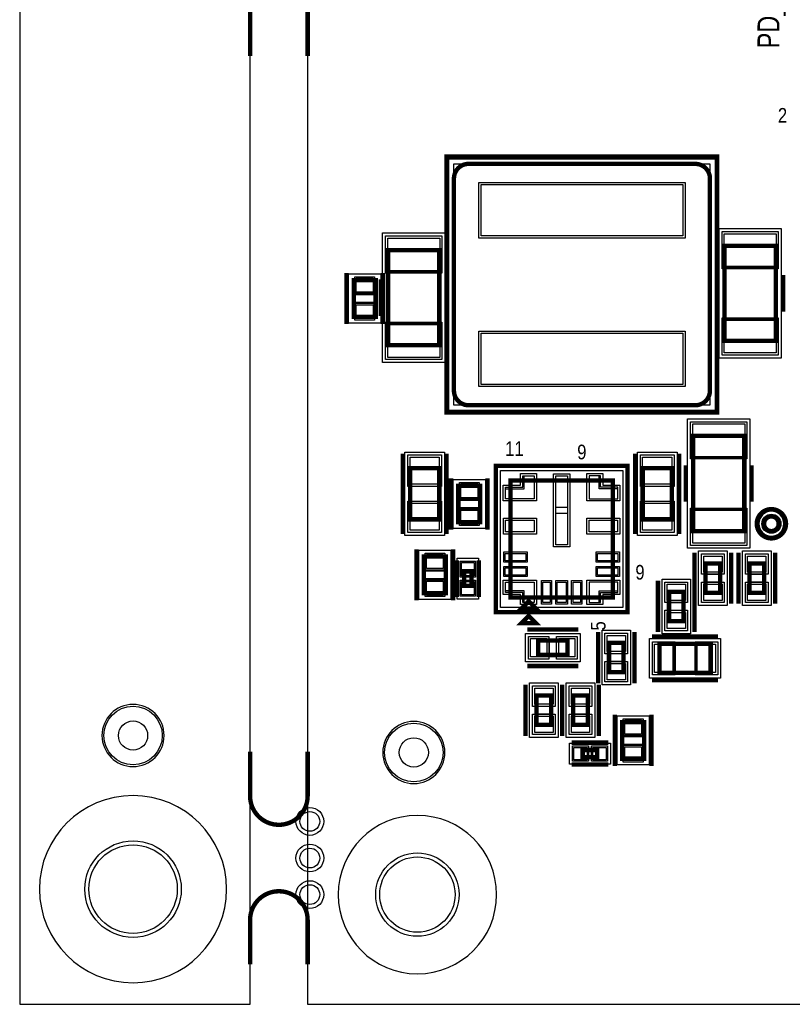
# Model space of a CAD drawing. Extents: x -10 to 137, y -26 to 192.
# Tile 16 of 78: x -10 to 17, y 0 to 34. Entities that reach past the tile are written whole.
import ezdxf

# ---------------------------------------------------------------- set-up
doc = ezdxf.new("R2010")
doc.units = 0
for name, color, linetype in [('BG_OUTLINE', 95, 'CONTINUOUS'), ('BG_SILKSCREEN_TOP', 7, 'CONTINUOUS'), ('PG_ASSEMBLY_TOP', 120, 'CONTINUOUS'), ('PG_DFA_BOUND_TOP', 95, 'CONTINUOUS'), ('PG_PASTEMASK_TOP', 212, 'CONTINUOUS'), ('PG_PLACE_BOUND_TOP', 23, 'CONTINUOUS'), ('PG_SILKSCREEN_TOP', 7, 'CONTINUOUS'), ('PIN_PASTEMASK_TOP', 212, 'CONTINUOUS'), ('PIN_SOLDERMASK_TOP', 110, 'CONTINUOUS'), ('PIN_TOP', 140, 'CONTINUOUS'), ('PKO_TOP', 254, 'CONTINUOUS'), ('RKO_ALL', 40, 'CONTINUOUS'), ('RKO_TOP', 120, 'CONTINUOUS'), ('VKO_TOP', 243, 'CONTINUOUS')]:
    doc.layers.add(name, color=color, linetype=linetype)

msp = doc.modelspace()

# ---------------------------------------------------------------- linework, layer by layer
at = {"layer": 'BG_OUTLINE'}
msp.add_lwpolyline([(-1.999996, 176.999514), (-9.99998, 176.999514), (-9.99998, 0), (-1.999996, 0), (-1.999996, 176.999514)], dxfattribs=at)
msp.add_lwpolyline([(127, 0), (127, 176.999514), (0, 176.999514), (0, 0)], close=True, dxfattribs=at)
at = {"layer": 'BG_OUTLINE', "const_width": 0.1524}
for points in [[(-1.999996, 32.935956), (-1.999996, 34.475958, -0.414214), (-0.999998, 35.475956, -0.414214), (0, 34.475958), (0, 32.935956)], [(-1.999996, 8.773922), (-1.999996, 7.23392, 0.414214), (-0.999998, 6.233922, 0.414214), (0, 7.23392), (0, 8.773922)], [(-1.999996, 1.386078), (-1.999996, 2.92608, -0.414214), (-0.999998, 3.926078, -0.414214), (0, 2.92608), (0, 1.386078)]]:
    msp.add_lwpolyline(points, format="xyb", dxfattribs=at)
at = {"layer": 'PG_ASSEMBLY_TOP', "const_width": 0.1524}
for points in [[(13.97, 21.3106), (13.97, 28.6766, 0.414214), (13.462, 29.1846), (5.588, 29.1846, 0.414214), (5.08, 28.6766), (5.08, 21.3106, 0.414214), (5.588, 20.8026), (13.462, 20.8026, 0.414214), (13.97, 21.3106)], [(16.3576, 16.6878, 1), (15.8496, 16.6878, 1), (16.3576, 16.6878)]]:
    msp.add_lwpolyline(points, format="xyb", dxfattribs=at)
for points in [[(14.478, 26.3398), (14.478, 23.0378), (16.256, 23.0378), (16.256, 26.3398), (14.478, 26.3398)], [(2.794, 26.1874), (2.794, 22.8854), (4.572, 22.8854), (4.572, 26.1874), (2.794, 26.1874)], [(1.6002, 25.146), (1.6002, 23.876), (2.3622, 23.876), (2.3622, 25.146), (1.6002, 25.146)], [(15.1638, 16.4338), (15.1638, 19.7358), (13.3858, 19.7358), (13.3858, 16.4338), (15.1638, 16.4338)], [(4.572, 16.8402), (4.572, 18.6182), (3.556, 18.6182), (3.556, 16.8402), (4.572, 16.8402)], [(12.6492, 16.8402), (12.6492, 18.6182), (11.6332, 18.6182), (11.6332, 16.8402), (12.6492, 16.8402)], [(7.042112, 14.122928), (7.042112, 18.186928), (10.598112, 18.186928), (10.598112, 14.122928), (7.042112, 14.122928)], [(5.9944, 16.7386), (5.9944, 18.0086), (5.2324, 18.0086), (5.2324, 16.7386), (5.9944, 16.7386)], [(4.800046, 14.277985), (4.800046, 15.547985), (4.038046, 15.547985), (4.038046, 14.277985), (4.800046, 14.277985)], [(5.435214, 15.036046), (5.435214, 14.528046), (5.689214, 14.528046), (5.689214, 15.036046), (5.435214, 15.036046)], [(13.8176, 15.305598), (13.8176, 14.289598), (14.3256, 14.289598), (14.3256, 15.305598), (13.8176, 15.305598)], [(15.8496, 14.289598), (15.8496, 15.305598), (15.3416, 15.305598), (15.3416, 14.289598), (15.8496, 14.289598)], [(13.0556, 13.3096), (13.0556, 14.3256), (12.5476, 14.3256), (12.5476, 13.3096), (13.0556, 13.3096)], [(7.677112, 13.995928), (7.423112, 13.741928), (7.931112, 13.741928), (7.677112, 13.995928)], [(9.019883, 12.637008), (8.003883, 12.637008), (8.003883, 12.129008), (9.019883, 12.129008), (9.019883, 12.637008)], [(10.4648, 12.5476), (10.4648, 11.5316), (10.9728, 11.5316), (10.9728, 12.5476), (10.4648, 12.5476)], [(12.2174, 11.5062), (13.9954, 11.5062), (13.9954, 12.5222), (12.2174, 12.5222), (12.2174, 11.5062)], [(7.9502, 10.7188), (7.9502, 9.7028), (8.4582, 9.7028), (8.4582, 10.7188), (7.9502, 10.7188)], [(9.7282, 9.7028), (9.7282, 10.7188), (9.2202, 10.7188), (9.2202, 9.7028), (9.7282, 9.7028)], [(11.683599, 8.5298), (11.683599, 9.7998), (10.921599, 9.7998), (10.921599, 8.5298), (11.683599, 8.5298)], [(9.550199, 8.577801), (10.058199, 8.577801), (10.058199, 8.831801), (9.550199, 8.831801), (9.550199, 8.577801)]]:
    msp.add_lwpolyline(points, dxfattribs=at)
at = {"layer": 'PG_DFA_BOUND_TOP'}
for points in [[(14.1478, 20.6248), (4.9022, 20.6248), (4.9022, 29.3624), (14.1478, 29.3624)], [(2.6035, 26.785697), (4.7625, 26.785697), (4.7625, 22.287103), (2.6035, 22.287103)], [(14.2875, 26.938097), (16.4465, 26.938097), (16.4465, 22.439503), (14.2875, 22.439503)], [(1.4224, 25.364699), (2.54, 25.364699), (2.54, 23.657301), (1.4224, 23.657301)], [(15.3543, 15.835503), (13.1953, 15.835503), (13.1953, 20.334097), (15.3543, 20.334097)], [(4.7498, 16.281502), (3.3782, 16.281502), (3.3782, 19.176898), (4.7498, 19.176898)], [(12.827, 16.281502), (11.4554, 16.281502), (11.4554, 19.176898), (12.827, 19.176898)], [(10.947908, 13.777133), (6.692316, 13.777133), (6.692316, 18.532724), (10.947908, 18.532724)], [(6.1722, 16.519901), (5.0546, 16.519901), (5.0546, 18.227299), (6.1722, 18.227299)], [(4.977846, 14.059286), (3.860246, 14.059286), (3.860246, 15.766684), (4.977846, 15.766684)], [(13.5763, 15.744797), (14.5669, 15.744797), (14.5669, 13.850399), (13.5763, 13.850399)], [(16.0909, 13.850399), (15.1003, 13.850399), (15.1003, 15.744797), (16.0909, 15.744797)], [(5.193914, 15.493045), (5.930514, 15.493045), (5.930514, 14.071046), (5.193914, 14.071046)], [(13.2969, 12.870401), (12.3063, 12.870401), (12.3063, 14.764799), (13.2969, 14.764799)], [(9.459082, 12.878308), (9.459082, 11.887708), (7.564684, 11.887708), (7.564684, 12.878308)], [(10.2235, 12.986799), (11.2141, 12.986799), (11.2141, 11.092401), (10.2235, 11.092401)], [(11.871101, 11.3284), (11.871101, 12.7), (14.341699, 12.7), (14.341699, 11.3284)], [(7.7089, 11.157999), (8.6995, 11.157999), (8.6995, 9.263601), (7.7089, 9.263601)], [(9.9695, 9.263601), (8.9789, 9.263601), (8.9789, 11.157999), (9.9695, 11.157999)], [(11.861399, 8.311101), (10.743799, 8.311101), (10.743799, 10.018499), (11.861399, 10.018499)], [(9.0932, 8.336501), (9.0932, 9.073101), (10.515199, 9.073101), (10.515199, 8.336501)]]:
    msp.add_lwpolyline(points, close=True, dxfattribs=at)
msp.add_lwpolyline([(16.5354, 16.6878, 1), (15.6718, 16.6878, 1)], format="xyb", close=True, dxfattribs=at)
at = {"layer": 'PG_PASTEMASK_TOP'}
for points in [[(6.870116, 17.554926), (6.870116, 17.904925), (7.520114, 17.904925), (7.520114, 18.354924), (7.870114, 18.354924), (7.870114, 17.554926)], [(9.020112, 17.254926), (8.620112, 17.254926), (8.620112, 18.354924), (9.020112, 18.354924)], [(10.770108, 17.554926), (10.770108, 17.904925), (10.120109, 17.904925), (10.120109, 18.354924), (9.77011, 18.354924), (9.77011, 17.554926)], [(9.020112, 15.954929), (8.620112, 15.954929), (8.620112, 17.054927), (9.020112, 17.054927)], [(6.870116, 14.354932), (6.870116, 14.654931), (7.870114, 14.654931), (7.870114, 13.954933), (7.520114, 13.954933), (7.520114, 14.354932)], [(10.770108, 14.354932), (10.770108, 14.654931), (9.77011, 14.654931), (9.77011, 13.954933), (10.120109, 13.954933), (10.120109, 14.354932)]]:
    msp.add_lwpolyline(points, close=True, dxfattribs=at)
at = {"layer": 'PG_PLACE_BOUND_TOP'}
for points in [[(13.97, 20.8026), (5.08, 20.8026), (5.08, 29.1846), (13.97, 29.1846)], [(14.478, 26.3398), (16.256, 26.3398), (16.256, 23.0378), (14.478, 23.0378)], [(2.794, 26.1874), (4.572, 26.1874), (4.572, 22.8854), (2.794, 22.8854)], [(1.6002, 25.146), (2.3622, 25.146), (2.3622, 23.876), (1.6002, 23.876)], [(15.1638, 16.4338), (13.3858, 16.4338), (13.3858, 19.7358), (15.1638, 19.7358)], [(4.572, 16.8402), (4.572, 18.6182), (3.556, 18.6182), (3.556, 16.8402)], [(12.6492, 16.8402), (12.6492, 18.6182), (11.6332, 18.6182), (11.6332, 16.8402)], [(10.598112, 14.122928), (7.042112, 14.122928), (7.042112, 18.186928), (10.598112, 18.186928)], [(5.9944, 16.7386), (5.2324, 16.7386), (5.2324, 18.0086), (5.9944, 18.0086)], [(4.800046, 14.277985), (4.038046, 14.277985), (4.038046, 15.547985), (4.800046, 15.547985)], [(13.8176, 15.305598), (13.8176, 14.289598), (14.3256, 14.289598), (14.3256, 15.305598)], [(15.8496, 14.289598), (15.8496, 15.305598), (15.3416, 15.305598), (15.3416, 14.289598)], [(5.435214, 15.036046), (5.689214, 15.036046), (5.689214, 14.528046), (5.435214, 14.528046)], [(13.0556, 13.3096), (13.0556, 14.3256), (12.5476, 14.3256), (12.5476, 13.3096)], [(9.019883, 12.637008), (8.003883, 12.637008), (8.003883, 12.129008), (9.019883, 12.129008)], [(10.4648, 12.5476), (10.4648, 11.5316), (10.9728, 11.5316), (10.9728, 12.5476)], [(12.2174, 11.5062), (13.9954, 11.5062), (13.9954, 12.5222), (12.2174, 12.5222)], [(7.9502, 10.7188), (7.9502, 9.7028), (8.4582, 9.7028), (8.4582, 10.7188)], [(9.7282, 9.7028), (9.7282, 10.7188), (9.2202, 10.7188), (9.2202, 9.7028)], [(11.683599, 8.5298), (10.921599, 8.5298), (10.921599, 9.7998), (11.683599, 9.7998)], [(9.550199, 8.577801), (9.550199, 8.831801), (10.058199, 8.831801), (10.058199, 8.577801)]]:
    msp.add_lwpolyline(points, close=True, dxfattribs=at)
msp.add_lwpolyline([(16.3576, 16.6878, 1), (15.8496, 16.6878, 1)], format="xyb", close=True, dxfattribs=at)
at = {"layer": 'PG_SILKSCREEN_TOP', "const_width": 0.1524}
for points in [[(14.224, 20.5486), (14.224, 29.4386), (4.826, 29.4386), (4.826, 20.5486), (14.224, 20.5486)], [(1.3462, 25.4), (1.3462, 23.622)], [(2.6162, 25.4), (2.6162, 23.622)], [(14.224, 25.3238), (14.224, 24.0538)], [(16.51, 25.3238), (16.51, 24.0538)], [(2.54, 25.1714), (2.54, 23.9014)], [(4.826, 25.1714), (4.826, 23.9014)], [(3.302, 16.3322), (3.302, 19.1262)], [(4.826, 16.3322), (4.826, 19.1262)], [(11.3792, 16.3322), (11.3792, 19.1262)], [(12.9032, 16.3322), (12.9032, 19.1262)], [(11.106112, 13.614928), (11.106112, 18.694928), (6.534112, 18.694928), (6.534112, 13.614928), (11.106112, 13.614928)], [(13.1318, 17.4498), (13.1318, 18.7198)], [(15.4178, 17.4498), (15.4178, 18.7198)], [(4.9784, 16.4846), (4.9784, 18.2626)], [(6.2484, 16.4846), (6.2484, 18.2626)], [(3.784046, 14.023985), (3.784046, 15.801985)], [(5.054046, 14.023985), (5.054046, 15.801985)], [(13.4366, 15.686598), (13.4366, 13.908598)], [(14.7066, 15.686598), (14.7066, 13.908598)], [(14.9606, 13.908598), (14.9606, 15.686598)], [(16.2306, 13.908598), (16.2306, 15.686598)], [(5.181214, 15.417046), (5.181214, 14.147046)], [(5.943214, 15.417046), (5.943214, 14.147046)], [(12.1666, 12.9286), (12.1666, 14.7066)], [(13.4366, 12.9286), (13.4366, 14.7066)], [(7.677112, 13.487928), (7.423112, 13.233928), (7.931112, 13.233928), (7.677112, 13.487928)], [(9.400883, 13.018008), (7.622883, 13.018008)], [(10.0838, 12.9286), (10.0838, 11.1506)], [(11.3538, 12.9286), (11.3538, 11.1506)], [(11.9634, 12.7762), (14.2494, 12.7762)], [(9.400883, 11.748008), (7.622883, 11.748008)], [(11.9634, 11.2522), (14.2494, 11.2522)], [(7.5692, 11.0998), (7.5692, 9.3218)], [(8.8392, 9.3218), (8.8392, 11.0998)], [(8.8392, 11.0998), (8.8392, 9.3218)], [(10.1092, 9.3218), (10.1092, 11.0998)], [(10.667599, 8.2758), (10.667599, 10.0538)], [(11.937599, 8.2758), (11.937599, 10.0538)], [(9.169199, 9.085801), (10.439199, 9.085801)], [(9.169199, 8.323801), (10.439199, 8.323801)]]:
    msp.add_lwpolyline(points, dxfattribs=at)
msp.add_lwpolyline([(16.6116, 16.6878, 1), (15.5956, 16.6878, 1), (16.6116, 16.6878)], format="xyb", dxfattribs=at)
at = {"layer": 'PIN_PASTEMASK_TOP'}
for points in [[(13.0302, 26.684595), (6.0198, 26.684595), (6.0198, 28.462595), (13.0302, 28.462595)], [(14.4653, 26.760297), (16.2687, 26.760297), (16.2687, 25.617297), (14.4653, 25.617297)], [(2.7813, 26.607897), (4.5847, 26.607897), (4.5847, 25.464897), (2.7813, 25.464897)], [(1.6891, 25.212299), (2.2733, 25.212299), (2.2733, 24.729699), (1.6891, 24.729699)], [(1.6891, 24.292301), (2.2733, 24.292301), (2.2733, 23.809701), (1.6891, 23.809701)], [(2.7813, 23.607903), (4.5847, 23.607903), (4.5847, 22.464903), (2.7813, 22.464903)], [(14.4653, 23.760303), (16.2687, 23.760303), (16.2687, 22.617303), (14.4653, 22.617303)], [(13.0302, 21.524605), (6.0198, 21.524605), (6.0198, 23.302605), (13.0302, 23.302605)], [(15.1765, 19.013297), (13.3731, 19.013297), (13.3731, 20.156297), (15.1765, 20.156297)], [(4.572, 18.059298), (3.556, 18.059298), (3.556, 18.999098), (4.572, 18.999098)], [(12.6492, 18.059298), (11.6332, 18.059298), (11.6332, 18.999098), (12.6492, 18.999098)], [(5.9055, 17.592299), (5.3213, 17.592299), (5.3213, 18.074899), (5.9055, 18.074899)], [(4.572, 16.459302), (3.556, 16.459302), (3.556, 17.399102), (4.572, 17.399102)], [(5.9055, 16.672301), (5.3213, 16.672301), (5.3213, 17.154901), (5.9055, 17.154901)], [(12.6492, 16.459302), (11.6332, 16.459302), (11.6332, 17.399102), (12.6492, 17.399102)], [(15.1765, 16.013303), (13.3731, 16.013303), (13.3731, 17.156303), (15.1765, 17.156303)], [(7.865415, 16.401727), (6.874815, 16.401727), (6.874815, 16.808127), (7.865415, 16.808127)], [(10.765409, 16.401727), (9.774809, 16.401727), (9.774809, 16.808127), (10.765409, 16.808127)], [(4.711146, 15.131684), (4.126946, 15.131684), (4.126946, 15.614284), (4.711146, 15.614284)], [(7.575715, 15.656931), (7.575715, 15.402931), (6.864515, 15.402931), (6.864515, 15.656931)], [(10.775709, 15.656931), (10.775709, 15.402931), (10.064509, 15.402931), (10.064509, 15.656931)], [(13.7541, 15.566997), (14.3891, 15.566997), (14.3891, 15.008197), (13.7541, 15.008197)], [(15.9131, 15.008197), (15.2781, 15.008197), (15.2781, 15.566997), (15.9131, 15.566997)], [(5.346314, 15.340645), (5.778114, 15.340645), (5.778114, 14.883445), (5.346314, 14.883445)], [(7.575715, 15.156932), (7.575715, 14.902932), (6.864515, 14.902932), (6.864515, 15.156932)], [(10.775709, 15.156932), (10.775709, 14.902932), (10.064509, 14.902932), (10.064509, 15.156932)], [(4.711146, 14.211686), (4.126946, 14.211686), (4.126946, 14.694286), (4.711146, 14.694286)], [(5.346314, 14.680646), (5.778114, 14.680646), (5.778114, 14.223446), (5.346314, 14.223446)], [(8.422112, 13.949332), (8.168112, 13.949332), (8.168112, 14.660532), (8.422112, 14.660532)], [(8.972512, 13.949332), (8.667712, 13.949332), (8.667712, 14.660532), (8.972512, 14.660532)], [(9.472112, 13.949332), (9.218112, 13.949332), (9.218112, 14.660532), (9.472112, 14.660532)], [(13.1191, 14.028199), (12.4841, 14.028199), (12.4841, 14.586999), (13.1191, 14.586999)], [(13.7541, 14.586999), (14.3891, 14.586999), (14.3891, 14.028199), (13.7541, 14.028199)], [(15.9131, 14.028199), (15.2781, 14.028199), (15.2781, 14.586999), (15.9131, 14.586999)], [(13.1191, 13.048201), (12.4841, 13.048201), (12.4841, 13.607001), (13.1191, 13.607001)], [(8.301284, 12.700508), (8.301284, 12.065508), (7.742484, 12.065508), (7.742484, 12.700508)], [(9.281282, 12.700508), (9.281282, 12.065508), (8.722482, 12.065508), (8.722482, 12.700508)], [(10.4013, 12.808999), (11.0363, 12.808999), (11.0363, 12.250199), (10.4013, 12.250199)], [(12.048901, 11.5189), (12.048901, 12.5095), (12.683901, 12.5095), (12.683901, 11.5189)], [(13.528899, 11.5189), (13.528899, 12.5095), (14.163899, 12.5095), (14.163899, 11.5189)], [(10.4013, 11.829001), (11.0363, 11.829001), (11.0363, 11.270201), (10.4013, 11.270201)], [(7.8867, 10.980199), (8.5217, 10.980199), (8.5217, 10.421399), (7.8867, 10.421399)], [(9.7917, 10.421399), (9.1567, 10.421399), (9.1567, 10.980199), (9.7917, 10.980199)], [(7.8867, 10.000201), (8.5217, 10.000201), (8.5217, 9.441401), (7.8867, 9.441401)], [(9.7917, 9.441401), (9.1567, 9.441401), (9.1567, 10.000201), (9.7917, 10.000201)], [(11.594699, 9.383499), (11.010499, 9.383499), (11.010499, 9.866099), (11.594699, 9.866099)], [(9.2456, 8.488901), (9.2456, 8.920701), (9.7028, 8.920701), (9.7028, 8.488901)], [(9.905599, 8.488901), (9.905599, 8.920701), (10.362799, 8.920701), (10.362799, 8.488901)], [(11.594699, 8.463501), (11.010499, 8.463501), (11.010499, 8.946101), (11.594699, 8.946101)]]:
    msp.add_lwpolyline(points, close=True, dxfattribs=at)
at = {"layer": 'PIN_SOLDERMASK_TOP'}
for points in [[(13.1064, 26.608395), (5.9436, 26.608395), (5.9436, 28.538795), (13.1064, 28.538795)], [(2.7051, 26.684097), (4.6609, 26.684097), (4.6609, 25.388697), (2.7051, 25.388697)], [(14.3891, 26.836497), (16.3449, 26.836497), (16.3449, 25.541097), (14.3891, 25.541097)], [(1.6383, 25.263099), (2.3241, 25.263099), (2.3241, 24.678899), (1.6383, 24.678899)], [(1.6383, 24.343101), (2.3241, 24.343101), (2.3241, 23.758901), (1.6383, 23.758901)], [(2.7051, 23.684103), (4.6609, 23.684103), (4.6609, 22.388703), (2.7051, 22.388703)], [(14.3891, 23.836503), (16.3449, 23.836503), (16.3449, 22.541103), (14.3891, 22.541103)], [(13.1064, 21.448405), (5.9436, 21.448405), (5.9436, 23.378805), (13.1064, 23.378805)], [(15.2527, 18.937097), (13.2969, 18.937097), (13.2969, 20.232497), (15.2527, 20.232497)], [(4.6482, 17.983098), (3.4798, 17.983098), (3.4798, 19.075298), (4.6482, 19.075298)], [(12.7254, 17.983098), (11.557, 17.983098), (11.557, 19.075298), (12.7254, 19.075298)], [(5.9563, 17.541499), (5.2705, 17.541499), (5.2705, 18.125699), (5.9563, 18.125699)], [(7.946314, 17.478726), (6.793916, 17.478726), (6.793916, 18.031125), (7.393915, 18.031125), (7.393915, 18.431124), (7.946314, 18.431124)], [(9.099512, 15.884926), (8.540712, 15.884926), (8.540712, 18.424926), (9.099512, 18.424926)], [(9.69391, 17.478726), (9.69391, 18.431124), (10.246309, 18.431124), (10.246309, 18.031125), (10.846308, 18.031125), (10.846308, 17.478726)], [(4.6482, 16.383102), (3.4798, 16.383102), (3.4798, 17.475302), (4.6482, 17.475302)], [(12.7254, 16.383102), (11.557, 16.383102), (11.557, 17.475302), (12.7254, 17.475302)], [(5.9563, 16.621501), (5.2705, 16.621501), (5.2705, 17.205701), (5.9563, 17.205701)], [(15.2527, 15.937103), (13.2969, 15.937103), (13.2969, 17.232503), (15.2527, 17.232503)], [(7.941615, 16.325527), (6.798615, 16.325527), (6.798615, 16.884327), (7.941615, 16.884327)], [(10.841609, 16.325527), (9.698609, 16.325527), (9.698609, 16.884327), (10.841609, 16.884327)], [(4.761946, 15.080884), (4.076146, 15.080884), (4.076146, 15.665084), (4.761946, 15.665084)], [(5.295514, 15.391445), (5.828914, 15.391445), (5.828914, 14.832645), (5.295514, 14.832645)], [(7.626515, 15.707731), (7.626515, 15.352131), (6.813715, 15.352131), (6.813715, 15.707731)], [(10.826509, 15.707731), (10.826509, 15.352131), (10.013709, 15.352131), (10.013709, 15.707731)], [(13.6779, 15.643197), (14.4653, 15.643197), (14.4653, 14.931997), (13.6779, 14.931997)], [(15.9893, 14.931997), (15.2019, 14.931997), (15.2019, 15.643197), (15.9893, 15.643197)], [(7.626515, 15.207732), (7.626515, 14.852132), (6.813715, 14.852132), (6.813715, 15.207732)], [(10.826509, 15.207732), (10.826509, 14.852132), (10.013709, 14.852132), (10.013709, 15.207732)], [(4.761946, 14.160886), (4.076146, 14.160886), (4.076146, 14.745086), (4.761946, 14.745086)], [(5.295514, 14.731446), (5.828914, 14.731446), (5.828914, 14.172646), (5.295514, 14.172646)], [(7.393915, 14.228732), (6.793916, 14.228732), (6.793916, 14.731131), (7.946314, 14.731131), (7.946314, 13.878733), (7.393915, 13.878733)], [(8.472912, 13.898532), (8.117312, 13.898532), (8.117312, 14.711332), (8.472912, 14.711332)], [(9.023312, 13.898532), (8.616912, 13.898532), (8.616912, 14.711332), (9.023312, 14.711332)], [(9.522912, 13.898532), (9.167312, 13.898532), (9.167312, 14.711332), (9.522912, 14.711332)], [(10.246309, 14.228732), (10.246309, 13.878733), (9.69391, 13.878733), (9.69391, 14.731131), (10.846308, 14.731131), (10.846308, 14.228732)], [(13.1953, 13.951999), (12.4079, 13.951999), (12.4079, 14.663199), (13.1953, 14.663199)], [(13.6779, 14.663199), (14.4653, 14.663199), (14.4653, 13.951999), (13.6779, 13.951999)], [(15.9893, 13.951999), (15.2019, 13.951999), (15.2019, 14.663199), (15.9893, 14.663199)], [(13.1953, 12.972001), (12.4079, 12.972001), (12.4079, 13.683201), (13.1953, 13.683201)], [(8.377484, 12.776708), (8.377484, 11.989308), (7.666284, 11.989308), (7.666284, 12.776708)], [(9.357482, 12.776708), (9.357482, 11.989308), (8.646282, 11.989308), (8.646282, 12.776708)], [(10.3251, 12.885199), (11.1125, 12.885199), (11.1125, 12.173999), (10.3251, 12.173999)], [(11.972701, 11.4427), (11.972701, 12.5857), (12.760101, 12.5857), (12.760101, 11.4427)], [(13.452699, 11.4427), (13.452699, 12.5857), (14.240099, 12.5857), (14.240099, 11.4427)], [(10.3251, 11.905201), (11.1125, 11.905201), (11.1125, 11.194001), (10.3251, 11.194001)], [(7.8105, 11.056399), (8.5979, 11.056399), (8.5979, 10.345199), (7.8105, 10.345199)], [(9.8679, 10.345199), (9.0805, 10.345199), (9.0805, 11.056399), (9.8679, 11.056399)], [(7.8105, 10.076401), (8.5979, 10.076401), (8.5979, 9.365201), (7.8105, 9.365201)], [(9.8679, 9.365201), (9.0805, 9.365201), (9.0805, 10.076401), (9.8679, 10.076401)], [(11.645499, 9.332699), (10.959699, 9.332699), (10.959699, 9.916899), (11.645499, 9.916899)], [(9.1948, 8.438101), (9.1948, 8.971501), (9.7536, 8.971501), (9.7536, 8.438101)], [(9.854799, 8.438101), (9.854799, 8.971501), (10.413599, 8.971501), (10.413599, 8.438101)], [(11.645499, 8.412701), (10.959699, 8.412701), (10.959699, 8.996901), (11.645499, 8.996901)]]:
    msp.add_lwpolyline(points, close=True, dxfattribs=at)
for centre, radius in [((16.1036, 16.6878), 0.3302), ((-6.063996, 9.333992), 1.016), ((3.687064, 8.745474), 1.016), ((0.0762, 6.35), 0.4826), ((-6.063996, 3.999992), 1.6764), ((0.0762, 5.08), 0.4826), ((3.81, 3.81), 1.4478), ((0.0762, 3.81), 0.4826)]:
    msp.add_circle(centre, radius, dxfattribs=at)
at = {"layer": 'PIN_TOP'}
for points in [[(13.0302, 26.684595), (6.0198, 26.684595), (6.0198, 28.462595), (13.0302, 28.462595)], [(14.4653, 26.760297), (16.2687, 26.760297), (16.2687, 25.617297), (14.4653, 25.617297)], [(2.7813, 26.607897), (4.5847, 26.607897), (4.5847, 25.464897), (2.7813, 25.464897)], [(1.6891, 25.212299), (2.2733, 25.212299), (2.2733, 24.729699), (1.6891, 24.729699)], [(1.6891, 24.292301), (2.2733, 24.292301), (2.2733, 23.809701), (1.6891, 23.809701)], [(2.7813, 23.607903), (4.5847, 23.607903), (4.5847, 22.464903), (2.7813, 22.464903)], [(14.4653, 23.760303), (16.2687, 23.760303), (16.2687, 22.617303), (14.4653, 22.617303)], [(13.0302, 21.524605), (6.0198, 21.524605), (6.0198, 23.302605), (13.0302, 23.302605)], [(15.1765, 19.013297), (13.3731, 19.013297), (13.3731, 20.156297), (15.1765, 20.156297)], [(4.572, 18.059298), (3.556, 18.059298), (3.556, 18.999098), (4.572, 18.999098)], [(12.6492, 18.059298), (11.6332, 18.059298), (11.6332, 18.999098), (12.6492, 18.999098)], [(6.870116, 17.554926), (6.870116, 17.954925), (7.470115, 17.954925), (7.470115, 18.354924), (7.870114, 18.354924), (7.870114, 17.554926)], [(9.023312, 15.961126), (8.616912, 15.961126), (8.616912, 18.348726), (9.023312, 18.348726)], [(10.770108, 17.554926), (10.770108, 17.954925), (10.170109, 17.954925), (10.170109, 18.354924), (9.77011, 18.354924), (9.77011, 17.554926)], [(5.9055, 17.592299), (5.3213, 17.592299), (5.3213, 18.074899), (5.9055, 18.074899)], [(4.572, 16.459302), (3.556, 16.459302), (3.556, 17.399102), (4.572, 17.399102)], [(5.9055, 16.672301), (5.3213, 16.672301), (5.3213, 17.154901), (5.9055, 17.154901)], [(12.6492, 16.459302), (11.6332, 16.459302), (11.6332, 17.399102), (12.6492, 17.399102)], [(15.1765, 16.013303), (13.3731, 16.013303), (13.3731, 17.156303), (15.1765, 17.156303)], [(7.865415, 16.401727), (6.874815, 16.401727), (6.874815, 16.808127), (7.865415, 16.808127)], [(10.765409, 16.401727), (9.774809, 16.401727), (9.774809, 16.808127), (10.765409, 16.808127)], [(4.711146, 15.131684), (4.126946, 15.131684), (4.126946, 15.614284), (4.711146, 15.614284)], [(7.575715, 15.656931), (7.575715, 15.402931), (6.864515, 15.402931), (6.864515, 15.656931)], [(10.775709, 15.656931), (10.775709, 15.402931), (10.064509, 15.402931), (10.064509, 15.656931)], [(13.7541, 15.566997), (14.3891, 15.566997), (14.3891, 15.008197), (13.7541, 15.008197)], [(15.9131, 15.008197), (15.2781, 15.008197), (15.2781, 15.566997), (15.9131, 15.566997)], [(5.346314, 15.340645), (5.778114, 15.340645), (5.778114, 14.883445), (5.346314, 14.883445)], [(7.575715, 15.156932), (7.575715, 14.902932), (6.864515, 14.902932), (6.864515, 15.156932)], [(10.775709, 15.156932), (10.775709, 14.902932), (10.064509, 14.902932), (10.064509, 15.156932)], [(4.711146, 14.211686), (4.126946, 14.211686), (4.126946, 14.694286), (4.711146, 14.694286)], [(5.346314, 14.680646), (5.778114, 14.680646), (5.778114, 14.223446), (5.346314, 14.223446)], [(6.870116, 14.304932), (6.870116, 14.654931), (7.870114, 14.654931), (7.870114, 13.954933), (7.470115, 13.954933), (7.470115, 14.304932)], [(8.422112, 13.949332), (8.168112, 13.949332), (8.168112, 14.660532), (8.422112, 14.660532)], [(8.972512, 13.949332), (8.667712, 13.949332), (8.667712, 14.660532), (8.972512, 14.660532)], [(9.472112, 13.949332), (9.218112, 13.949332), (9.218112, 14.660532), (9.472112, 14.660532)], [(10.770108, 14.304932), (10.770108, 14.654931), (9.77011, 14.654931), (9.77011, 13.954933), (10.170109, 13.954933), (10.170109, 14.304932)], [(13.1191, 14.028199), (12.4841, 14.028199), (12.4841, 14.586999), (13.1191, 14.586999)], [(13.7541, 14.586999), (14.3891, 14.586999), (14.3891, 14.028199), (13.7541, 14.028199)], [(15.9131, 14.028199), (15.2781, 14.028199), (15.2781, 14.586999), (15.9131, 14.586999)], [(13.1191, 13.048201), (12.4841, 13.048201), (12.4841, 13.607001), (13.1191, 13.607001)], [(8.301284, 12.700508), (8.301284, 12.065508), (7.742484, 12.065508), (7.742484, 12.700508)], [(9.281282, 12.700508), (9.281282, 12.065508), (8.722482, 12.065508), (8.722482, 12.700508)], [(10.4013, 12.808999), (11.0363, 12.808999), (11.0363, 12.250199), (10.4013, 12.250199)], [(12.048901, 11.5189), (12.048901, 12.5095), (12.683901, 12.5095), (12.683901, 11.5189)], [(13.528899, 11.5189), (13.528899, 12.5095), (14.163899, 12.5095), (14.163899, 11.5189)], [(10.4013, 11.829001), (11.0363, 11.829001), (11.0363, 11.270201), (10.4013, 11.270201)], [(7.8867, 10.980199), (8.5217, 10.980199), (8.5217, 10.421399), (7.8867, 10.421399)], [(9.7917, 10.421399), (9.1567, 10.421399), (9.1567, 10.980199), (9.7917, 10.980199)], [(7.8867, 10.000201), (8.5217, 10.000201), (8.5217, 9.441401), (7.8867, 9.441401)], [(9.7917, 9.441401), (9.1567, 9.441401), (9.1567, 10.000201), (9.7917, 10.000201)], [(11.594699, 9.383499), (11.010499, 9.383499), (11.010499, 9.866099), (11.594699, 9.866099)], [(9.2456, 8.488901), (9.2456, 8.920701), (9.7028, 8.920701), (9.7028, 8.488901)], [(9.905599, 8.488901), (9.905599, 8.920701), (10.362799, 8.920701), (10.362799, 8.488901)], [(11.594699, 8.463501), (11.010499, 8.463501), (11.010499, 8.946101), (11.594699, 8.946101)]]:
    msp.add_lwpolyline(points, close=True, dxfattribs=at)
for centre, radius in [((16.1036, 16.6878), 0.254), ((-6.063996, 9.333992), 0.508), ((3.687064, 8.745474), 0.508), ((0.0762, 6.35), 0.3429), ((-6.063996, 3.999992), 1.5367), ((0.0762, 5.08), 0.3429), ((3.81, 3.81), 1.3081), ((0.0762, 3.81), 0.3429)]:
    msp.add_circle(centre, radius, dxfattribs=at)
at = {"layer": 'PKO_TOP'}
for points in [[(-4.984496, 9.333992, 1), (-7.143496, 9.333992, 1)], [(4.766564, 8.745474, 1), (2.607564, 8.745474, 1)]]:
    msp.add_lwpolyline(points, format="xyb", close=True, dxfattribs=at)
at = {"layer": 'RKO_ALL'}
for points in [[(-2.814066, 3.999992, 1), (-9.313926, 3.999992, 1)], [(6.560058, 3.81, 1), (1.059942, 3.81, 1)]]:
    msp.add_lwpolyline(points, format="xyb", close=True, dxfattribs=at)
at = {"layer": 'RKO_TOP'}
for points in [[(-4.984496, 9.333992, 1), (-7.143496, 9.333992, 1)], [(4.766564, 8.745474, 1), (2.607564, 8.745474, 1)]]:
    msp.add_lwpolyline(points, format="xyb", close=True, dxfattribs=at)
at = {"layer": 'VKO_TOP'}
for points in [[(4.572, 25.4254), (2.794, 25.4254), (2.794, 23.6474), (4.572, 23.6474)], [(16.256, 25.5778), (14.478, 25.5778), (14.478, 23.7998), (16.256, 23.7998)], [(2.3622, 24.638), (1.6002, 24.638), (1.6002, 24.384), (2.3622, 24.384)], [(13.3858, 17.1958), (15.1638, 17.1958), (15.1638, 18.9738), (13.3858, 18.9738)], [(3.556, 17.4752), (4.572, 17.4752), (4.572, 17.9832), (3.556, 17.9832)], [(11.6332, 17.4752), (12.6492, 17.4752), (12.6492, 17.9832), (11.6332, 17.9832)], [(5.2324, 17.2466), (5.9944, 17.2466), (5.9944, 17.5006), (5.2324, 17.5006)], [(4.038046, 14.785985), (4.800046, 14.785985), (4.800046, 15.039985), (4.038046, 15.039985)], [(14.3256, 14.924598), (13.8176, 14.924598), (13.8176, 14.670598), (14.3256, 14.670598)], [(15.3416, 14.670598), (15.8496, 14.670598), (15.8496, 14.924598), (15.3416, 14.924598)], [(12.5476, 13.6906), (13.0556, 13.6906), (13.0556, 13.9446), (12.5476, 13.9446)], [(8.638883, 12.129008), (8.638883, 12.637008), (8.384883, 12.637008), (8.384883, 12.129008)], [(12.7254, 12.5222), (12.7254, 11.5062), (13.4874, 11.5062), (13.4874, 12.5222)], [(10.9728, 12.1666), (10.4648, 12.1666), (10.4648, 11.9126), (10.9728, 11.9126)], [(8.4582, 10.3378), (7.9502, 10.3378), (7.9502, 10.0838), (8.4582, 10.0838)], [(9.2202, 10.0838), (9.7282, 10.0838), (9.7282, 10.3378), (9.2202, 10.3378)], [(10.921599, 9.0378), (11.683599, 9.0378), (11.683599, 9.2918), (10.921599, 9.2918)]]:
    msp.add_lwpolyline(points, close=True, dxfattribs=at)

# ---------------------------------------------------------------- texts
at = {"layer": 'BG_SILKSCREEN_TOP', "width": 0.8}
msp.add_text('PD_PGM', height=0.762, rotation=90, dxfattribs=at).set_placement((16.383, 33.197165))
at = {"layer": 'PG_SILKSCREEN_TOP', "width": 0.85}
for s, p in [('2', (16.329914, 30.61589)), ('11', (6.858528, 19.043688)), ('9', (9.360428, 18.925154))]:
    msp.add_text(s, height=0.508, dxfattribs=at).set_placement(p)
for s, rotation, p in [('6', 180, (11.703012, 15.257462)), ('5', 90, (10.344112, 12.979928))]:
    msp.add_text(s, height=0.508, rotation=rotation, dxfattribs=at).set_placement(p)

doc.saveas('drawing.dxf')
